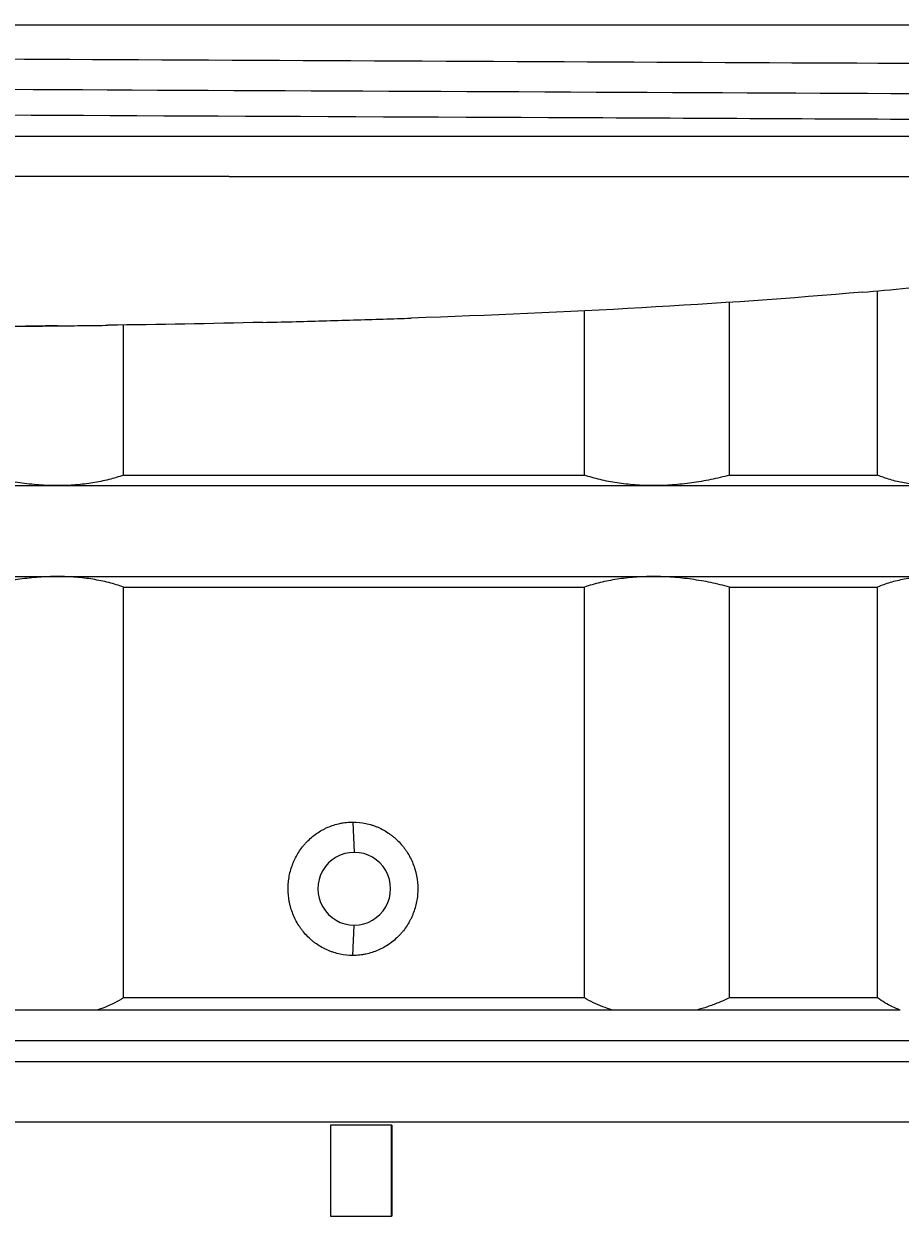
# Model space of a CAD drawing. Header units: millimetres. Extents: x 2789 to 5289, y -3142 to -1142.
# Tile 10 of 21: x 3420 to 3709, y -2202 to -1809. Entities that reach past the tile are written whole.
import ezdxf

# ---------------------------------------------------------------- set-up
doc = ezdxf.new("R2010")
doc.units = ezdxf.units.MM
doc.layers.add('1$6', color=7, linetype='Continuous', true_color=0xffffff)
doc.layers.add('標注線', color=7, linetype='Continuous')
doc.styles.get("Standard").update_dxf_attribs({"font": 'simsun.ttc'})
doc.dimstyles.new('ISO-25', dxfattribs={"dimtxt": 2.5, "dimasz": 40, "dimexe": 30, "dimexo": 0.625, "dimtad": 1, "dimdec": 4, "dimdsep": 46, "dimlunit": 6, "dimtxsty": 'Standard', "dimcen": 2.5, "dimadec": 0, "dimazin": 0, "dimtfac": 1, "dimtdec": 4, "dimtmove": 0, "dimatfit": 3, "dimfxl": 1, "dimtolj": 1, "dimtzin": 0, "dimarcsym": 0})

# ---------------------------------------------------------------- blocks, each defined once
blk = doc.blocks.new('*D48')
at = {"layer": 'Defpoints', "color": 0}
for p in [(3930.77, -1718.66), (3160.7, -1818.35), (3930.77, -1822.65)]:
    blk.add_point(p, dxfattribs=at)
at = {"layer": '標注線', "color": 0, "lineweight": -2}
for p, q in [((3160.7, -1817.73), (3160.7, -1688.66)), ((3930.77, -1822.03), (3930.77, -1688.66)), ((3200.7, -1718.66), (3890.77, -1718.66))]:
    blk.add_line(p, q, dxfattribs=at)
at = {"layer": '標注線', "color": 0}
for points in [[(3200.7, -1711.99), (3200.7, -1725.32), (3160.7, -1718.66)], [(3890.77, -1725.32), (3890.77, -1711.99), (3930.77, -1718.66)]]:
    blk.add_solid(points, dxfattribs=at)
at = {"layer": '標注線', "color": 0, "insert": (3545.74, -1693.03), "char_height": 2.5, "attachment_point": 5}
blk.add_mtext('{{\\H20x;39}}', dxfattribs=at)

msp = doc.modelspace()

# ---------------------------------------------------------------- linework, layer by layer
at = {"lineweight": 18}
for p, q in [((3701.45535, -1957.69093), (3701.45535, -1896.90105)), ((3604.74598, -1957.69093), (3604.74598, -1903.35503)), ((3652.56184, -1957.69093), (3652.56184, -1900.70373)), ((3452.78947, -1957.69093), (3452.78947, -1908.18357)), ((3452.78947, -1957.69093), (3604.74598, -1957.69093)), ((3652.56184, -1957.69093), (3701.45535, -1957.69093)), ((3341.15123, -1961.15503), (3431.02026, -1961.15503)), ((3431.02026, -1961.15503), (3627.52795, -1961.15503)), ((3627.52795, -1961.15503), (3720.77495, -1961.15503)), ((3341.15123, -1991.15503), (3431.02026, -1991.15503)), ((3431.02026, -1991.15503), (3627.52795, -1991.15503)), ((3627.52795, -1991.15503), (3720.77495, -1991.15503)), ((3452.78947, -2130.15503), (3452.78947, -1994.61913)), ((3452.78947, -1994.61913), (3604.74598, -1994.61913)), ((3604.74598, -2130.15503), (3604.74598, -1994.61913)), ((3652.56184, -1994.61913), (3701.45535, -1994.61913)), ((3652.56184, -2130.15503), (3652.56184, -1994.61913)), ((3701.45535, -2130.15503), (3701.45535, -1994.61913)), ((3604.74598, -2130.15503), (3452.78947, -2130.15503)), ((3701.45535, -2130.15503), (3652.56184, -2130.15503)), ((3444.14341, -2134.15503), (3416.85269, -2134.15503)), ((3613.92636, -2134.15503), (3444.14341, -2134.15503)), ((3641.87627, -2134.15503), (3613.92636, -2134.15503)), ((3708.87305, -2134.15503), (3641.87627, -2134.15503)), ((3171.60468, -2144.15503), (3718.0091, -2144.15503)), ((3358.60468, -2151.15503), (3919.60468, -2151.15503)), ((3923.60468, -2171.15503), (3356.60468, -2171.15503)), ((3541.2173, -2172.15503), (3521.07411, -2172.15503)), ((3521.07411, -2172.15503), (3521.07411, -2202.15503)), ((3541.22894, -2172.15503), (3541.2173, -2172.15503)), ((3541.2173, -2202.15503), (3541.2173, -2172.15503)), ((3541.22894, -2172.15503), (3541.22894, -2202.15503)), ((3521.07411, -2202.15503), (3541.2173, -2202.15503)), ((3541.22894, -2202.15503), (3541.2173, -2202.15503))]:
    msp.add_line(p, q, dxfattribs=at)
at = {"lineweight": 13}
for p, q in [((3528.43108, -2072.15503), (3528.87599, -2082.15503)), ((3528.43108, -2116.15503), (3528.87599, -2106.15503))]:
    msp.add_line(p, q, dxfattribs=at)
at = {"lineweight": 18}
for major_axis in [(0, 12), (0, -12)]:
    msp.add_ellipse((3528.87599, -2094.15503), major_axis=major_axis, ratio=0.999009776, start_param=0, end_param=3.141592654, dxfattribs=at)
for points, knots in [([(3431.02026, -1961.15503), (3428.97583, -1961.15503), (3426.91994, -1961.07839), (3422.78631, -1960.77976), (3420.70857, -1960.55774), (3417.57571, -1960.11829), (3416.52871, -1959.95404), (3414.42925, -1959.59007), (3413.37478, -1959.38987), (3410.23227, -1958.7422), (3408.1573, -1958.24667), (3406.10134, -1957.69093)], [0, 0, 0, 0, 0.25, 0.25, 0.5, 0.5, 0.625, 0.625, 0.75, 0.75, 1, 1, 1, 1]), ([(3452.78947, -1957.69093), (3451.24392, -1958.24626), (3449.63044, -1958.73855), (3446.26659, -1959.59393), (3444.51623, -1959.95705), (3441.78381, -1960.39956), (3440.85515, -1960.53001), (3438.96093, -1960.75548), (3437.99328, -1960.85058), (3435.06225, -1961.07844), (3433.06378, -1961.15503), (3431.02026, -1961.15503)], [0, 0, 0, 0, 0.25, 0.25, 0.5, 0.5, 0.625, 0.625, 0.75, 0.75, 1, 1, 1, 1]), ([(3627.52795, -1961.15503), (3625.43414, -1961.15503), (3623.38868, -1961.07839), (3619.38971, -1960.77976), (3617.43621, -1960.55774), (3614.5738, -1960.11829), (3613.631, -1959.95404), (3611.76813, -1959.59007), (3610.84641, -1959.38987), (3608.14064, -1958.7422), (3606.40876, -1958.24667), (3604.74598, -1957.69093)], [0, 0, 0, 0, 0.25, 0.25, 0.5, 0.5, 0.625, 0.625, 0.75, 0.75, 1, 1, 1, 1]), ([(3652.56184, -1957.69093), (3650.53645, -1958.24626), (3648.49336, -1958.73855), (3644.37117, -1959.59393), (3642.29208, -1959.95705), (3639.1451, -1960.39956), (3638.09137, -1960.53001), (3635.97412, -1960.75548), (3634.90839, -1960.85058), (3631.72762, -1961.07844), (3629.62084, -1961.15503), (3627.52795, -1961.15503)], [0, 0, 0, 0, 0.25, 0.25, 0.5, 0.5, 0.625, 0.625, 0.75, 0.75, 1, 1, 1, 1]), ([(3720.77495, -1961.15503), (3718.87213, -1961.15503), (3717.04361, -1961.07839), (3713.52793, -1960.77976), (3711.84079, -1960.55774), (3709.41442, -1960.11829), (3708.62306, -1959.95404), (3707.07533, -1959.59007), (3706.31765, -1959.38987), (3704.1178, -1958.7422), (3702.74263, -1958.24667), (3701.45535, -1957.69093)], [0, 0, 0, 0, 0.25, 0.25, 0.5, 0.5, 0.625, 0.625, 0.75, 0.75, 1, 1, 1, 1]), ([(3431.02026, -1991.15503), (3428.97583, -1991.15503), (3426.91994, -1991.23166), (3422.78631, -1991.5303), (3420.70857, -1991.75232), (3417.57571, -1992.19176), (3416.52871, -1992.35601), (3414.42925, -1992.71999), (3413.37478, -1992.92018), (3410.23227, -1993.56786), (3408.1573, -1994.06339), (3406.10134, -1994.61913)], [0, 0, 0, 0, 0.25, 0.25, 0.5, 0.5, 0.625, 0.625, 0.75, 0.75, 1, 1, 1, 1]), ([(3452.78947, -1994.61913), (3451.24392, -1994.0638), (3449.63044, -1993.57151), (3446.26659, -1992.71612), (3444.51623, -1992.35301), (3441.78381, -1991.91049), (3440.85515, -1991.78005), (3438.96093, -1991.55458), (3437.99328, -1991.45948), (3435.06225, -1991.23162), (3433.06378, -1991.15503), (3431.02026, -1991.15503)], [0, 0, 0, 0, 0.25, 0.25, 0.5, 0.5, 0.625, 0.625, 0.75, 0.75, 1, 1, 1, 1]), ([(3627.52795, -1991.15503), (3625.43414, -1991.15503), (3623.38868, -1991.23166), (3619.38971, -1991.5303), (3617.43621, -1991.75232), (3614.5738, -1992.19176), (3613.631, -1992.35601), (3611.76813, -1992.71999), (3610.84641, -1992.92018), (3608.14064, -1993.56786), (3606.40876, -1994.06339), (3604.74598, -1994.61913)], [0, 0, 0, 0, 0.25, 0.25, 0.5, 0.5, 0.625, 0.625, 0.75, 0.75, 1, 1, 1, 1]), ([(3652.56184, -1994.61913), (3650.53645, -1994.0638), (3648.49336, -1993.57151), (3644.37117, -1992.71612), (3642.29208, -1992.35301), (3639.1451, -1991.91049), (3638.09137, -1991.78005), (3635.97412, -1991.55458), (3634.90839, -1991.45948), (3631.72762, -1991.23162), (3629.62084, -1991.15503), (3627.52795, -1991.15503)], [0, 0, 0, 0, 0.25, 0.25, 0.5, 0.5, 0.625, 0.625, 0.75, 0.75, 1, 1, 1, 1]), ([(3720.77495, -1991.15503), (3718.87213, -1991.15503), (3717.04361, -1991.23166), (3713.52793, -1991.5303), (3711.84079, -1991.75232), (3709.41442, -1992.19176), (3708.62306, -1992.35601), (3707.07533, -1992.71999), (3706.31765, -1992.92018), (3704.1178, -1993.56786), (3702.74263, -1994.06339), (3701.45535, -1994.61913)], [0, 0, 0, 0, 0.25, 0.25, 0.5, 0.5, 0.625, 0.625, 0.75, 0.75, 1, 1, 1, 1]), ([(3528.43108, -2116.15503), (3526.99824, -2116.15503), (3525.58905, -2116.00827), (3523.50941, -2115.57611), (3522.82193, -2115.39645), (3521.79952, -2115.07215), (3521.46161, -2114.95531), (3520.79553, -2114.70588), (3520.46672, -2114.57308), (3518.84341, -2113.86942), (3517.61059, -2113.18068), (3516.15191, -2112.16207), (3515.86358, -2111.9498), (3515.29935, -2111.51217), (3514.47265, -2110.83703), (3513.19049, -2109.62075), (3512.26434, -2108.55288), (3511.60724, -2107.71622), (3511.39447, -2107.43136), (3510.98163, -2106.84953), (3510.7813, -2106.5521), (3509.82181, -2105.05009), (3509.17958, -2103.79051), (3508.39737, -2101.81724), (3508.16704, -2101.14539), (3507.86829, -2100.11598), (3507.77658, -2099.76924), (3507.61066, -2099.07587), (3507.53618, -2098.72831), (3507.20542, -2096.98629), (3507.07293, -2095.57918), (3507.07265, -2093.80338), (3507.08093, -2093.44737), (3507.11449, -2092.73361), (3507.13983, -2092.37563), (3507.24058, -2091.31047), (3507.34075, -2090.60828), (3507.73792, -2088.52485), (3508.13067, -2087.16655), (3508.78751, -2085.50838), (3508.9276, -2085.17804), (3509.22186, -2084.52811), (3509.68501, -2083.56735), (3510.56392, -2082.03559), (3511.38024, -2080.88365), (3512.03581, -2080.04779), (3512.26156, -2079.77386), (3512.72785, -2079.23559), (3512.96911, -2078.97052), (3514.20206, -2077.68139), (3515.27398, -2076.76239), (3517.0082, -2075.54937), (3517.60748, -2075.17281), (3518.53938, -2074.65114), (3518.85647, -2074.484), (3519.49596, -2074.16747), (3519.81847, -2074.01794), (3521.44462, -2073.31321), (3522.78868, -2072.88561), (3524.52323, -2072.52282), (3524.87288, -2072.45893), (3525.57782, -2072.34884), (3525.93353, -2072.30263), (3527.00067, -2072.192), (3527.71461, -2072.15503), (3528.43108, -2072.15503)], [0, 0, 0, 0, 0.0625, 0.0625, 0.09375, 0.09375, 0.109375, 0.109375, 0.125, 0.125, 0.1875, 0.1875, 0.203125, 0.203125, 0.21875, 0.25, 0.28125, 0.28125, 0.296875, 0.296875, 0.3125, 0.3125, 0.375, 0.375, 0.40625, 0.40625, 0.421875, 0.421875, 0.4375, 0.4375, 0.5, 0.5, 0.515625, 0.515625, 0.53125, 0.53125, 0.5625, 0.5625, 0.625, 0.625, 0.640625, 0.640625, 0.65625, 0.6875, 0.71875, 0.71875, 0.734375, 0.734375, 0.75, 0.75, 0.8125, 0.8125, 0.84375, 0.84375, 0.859375, 0.859375, 0.875, 0.875, 0.9375, 0.9375, 0.953125, 0.953125, 0.96875, 0.96875, 1, 1, 1, 1]), ([(3528.43108, -2072.15503), (3529.86392, -2072.15503), (3531.27382, -2072.30179), (3533.35549, -2072.73395), (3534.04381, -2072.91361), (3535.06771, -2073.23791), (3535.40614, -2073.35474), (3536.07335, -2073.60418), (3536.40276, -2073.73697), (3538.02918, -2074.44063), (3539.26495, -2075.12938), (3540.72768, -2076.14799), (3541.01684, -2076.36025), (3541.58274, -2076.79789), (3542.41199, -2077.47303), (3543.69846, -2078.68931), (3544.62805, -2079.75718), (3545.28768, -2080.59384), (3545.50128, -2080.8787), (3545.91578, -2081.46053), (3546.11692, -2081.75796), (3547.08038, -2083.25997), (3547.72548, -2084.51955), (3548.51127, -2086.49282), (3548.74268, -2087.16466), (3549.04285, -2088.19408), (3549.135, -2088.54082), (3549.30171, -2089.23419), (3549.37656, -2089.58174), (3549.70893, -2091.32376), (3549.84209, -2092.73088), (3549.84236, -2094.50668), (3549.83404, -2094.86269), (3549.80032, -2095.57645), (3549.77485, -2095.93443), (3549.67361, -2096.99959), (3549.57294, -2097.70178), (3549.17383, -2099.78521), (3548.7792, -2101.14351), (3548.11934, -2102.80168), (3547.97861, -2103.13201), (3547.68303, -2103.78195), (3547.21782, -2104.74271), (3546.33515, -2106.27447), (3545.51555, -2107.42641), (3544.85746, -2108.26227), (3544.63085, -2108.53619), (3544.16284, -2109.07447), (3543.92071, -2109.33954), (3542.68341, -2110.62866), (3541.60805, -2111.54767), (3539.86901, -2112.76068), (3539.26818, -2113.13724), (3538.33409, -2113.65892), (3538.01628, -2113.82605), (3537.37541, -2114.14259), (3537.05225, -2114.29212), (3535.42298, -2114.99685), (3534.07694, -2115.42445), (3532.34068, -2115.78723), (3531.99072, -2115.85113), (3531.28527, -2115.96122), (3530.92933, -2116.00743), (3529.86166, -2116.11805), (3529.14754, -2116.15503), (3528.43108, -2116.15503)], [0, 0, 0, 0, 0.0625, 0.0625, 0.09375, 0.09375, 0.109375, 0.109375, 0.125, 0.125, 0.1875, 0.1875, 0.203125, 0.203125, 0.21875, 0.25, 0.28125, 0.28125, 0.296875, 0.296875, 0.3125, 0.3125, 0.375, 0.375, 0.40625, 0.40625, 0.421875, 0.421875, 0.4375, 0.4375, 0.5, 0.5, 0.515625, 0.515625, 0.53125, 0.53125, 0.5625, 0.5625, 0.625, 0.625, 0.640625, 0.640625, 0.65625, 0.6875, 0.71875, 0.71875, 0.734375, 0.734375, 0.75, 0.75, 0.8125, 0.8125, 0.84375, 0.84375, 0.859375, 0.859375, 0.875, 0.875, 0.9375, 0.9375, 0.953125, 0.953125, 0.96875, 0.96875, 1, 1, 1, 1])]:
    msp.add_open_spline(points, degree=3, knots=knots, dxfattribs=at)
for points in [[(3452.78947, -2130.15503), (3451.85866, -2130.73431), (3449.96892, -2131.80015), (3447.07484, -2133.12828), (3445.12197, -2133.84022), (3444.14341, -2134.15503)], [(3613.92636, -2134.15503), (3612.89399, -2133.83878), (3610.83075, -2133.12416), (3607.77133, -2131.801), (3605.74757, -2130.73484), (3604.74598, -2130.15503)], [(3652.56184, -2130.15503), (3651.34205, -2130.73431), (3648.91751, -2131.80015), (3645.34632, -2133.12828), (3643.0218, -2133.84022), (3641.87627, -2134.15503)], [(3708.87305, -2134.15503), (3708.00763, -2133.83878), (3706.29721, -2133.12416), (3703.82261, -2131.801), (3702.23075, -2130.73484), (3701.45535, -2130.15503)]]:
    msp.add_open_spline(points, degree=3, dxfattribs=at)
at = {"layer": '1$6', "color": 7, "linetype": 'Continuous', "extrusion": (0.642788, -1e-16, 0.766044)}
for p, q in [((3190.67856, -1809.18375), (3482.87657, -1809.18375)), ((3482.87657, -1809.18375), (3704.4797, -1809.18375)), ((3834.30429, -1846.03069), (3319.56001, -1846.03069)), ((3487.58878, -1859.18375), (3217.81513, -1859.18375)), ((3487.58878, -1859.18375), (3870.742, -1859.18375))]:
    msp.add_line(p, q, dxfattribs=at)
at = {"layer": '1$6', "color": 7, "linetype": 'Continuous'}
for points in [[(3704.43466, -1809.18375), (3758.54433, -1809.18375), (3804.63186, -1809.18375), (3838.73525, -1809.18375)], [(3696.57417, -1897.33013), (3649.04069, -1901.44951), (3599.37724, -1904.10905), (3547.60054, -1905.901)], [(3696.57417, -1897.33013), (3649.04069, -1901.44951), (3599.37724, -1904.10905), (3547.60054, -1905.901)], [(3498.71686, -1907.31533), (3481.5092, -1907.72049), (3464.4029, -1908.0299), (3447.63183, -1908.25544)], [(3498.71686, -1907.31533), (3481.5092, -1907.72049), (3464.4029, -1908.0299), (3447.63183, -1908.25544)], [(3401.15441, -1908.68181), (3407.57733, -1908.64991), (3414.18897, -1908.60542), (3420.48261, -1908.55226)], [(3431.07645, -1908.45257), (3427.53109, -1908.48936), (3423.99979, -1908.52255), (3420.48261, -1908.55226)]]:
    msp.add_open_spline(points, degree=3, dxfattribs=at)
for points, knots in [([(3398.39118, -1820.34009), (3474.77473, -1820.70314), (3564.22261, -1821.11071), (3723.1938, -1821.86374), (3794.84937, -1822.22704), (3875.13682, -1822.9442), (3893.81741, -1823.21599), (3893.80263, -1823.51599)], [0, 0, 0, 0, 0.358404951, 0.358404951, 0.716809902, 0.716809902, 1, 1, 1, 1]), ([(3319.5601, -1829.90378), (3389.98655, -1830.32238), (3483.23557, -1830.73585), (3665.95163, -1831.5703), (3753.85646, -1831.9912), (3864.15744, -1832.77271), (3893.81339, -1833.14748), (3893.81117, -1833.52102)], [0, 0, 0, 0, 0.345598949, 0.345598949, 0.691197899, 0.691197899, 1, 1, 1, 1]), ([(3834.31061, -1841.12388), (3806.9455, -1840.91456), (3771.09185, -1840.66688), (3688.04619, -1840.249), (3640.84245, -1840.00201), (3496.96221, -1839.37812), (3394.64972, -1838.91002), (3319.55999, -1838.46371)], [0, 0, 0, 0, 0.25, 0.25, 0.5, 0.5, 1, 1, 1, 1]), ([(3696.57417, -1897.33013), (3700.83079, -1896.96124), (3706.04323, -1896.49557), (3717.50424, -1895.41188), (3723.90985, -1894.77818), (3730.46042, -1894.08939), (3733.70839, -1893.74787), (3737.02397, -1893.38971), (3740.33938, -1893.02118)], [0, 0, 0, 0, 0.4015748, 0.4015748, 0.803058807, 0.803058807, 0.803058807, 1, 1, 1, 1]), ([(3696.57417, -1897.33013), (3700.83079, -1896.96124), (3706.04323, -1896.49557), (3717.50424, -1895.41188), (3723.90985, -1894.77818), (3730.46042, -1894.08939), (3733.70839, -1893.74787), (3737.02397, -1893.38971), (3740.33938, -1893.02118)], [0, 0, 0, 0, 0.4015748, 0.4015748, 0.803058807, 0.803058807, 0.803058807, 1, 1, 1, 1]), ([(3498.71686, -1907.31533), (3504.99954, -1907.1674), (3511.77911, -1906.99463), (3525.20854, -1906.62109), (3532.04358, -1906.41507), (3538.43333, -1906.20807), (3541.58433, -1906.10599), (3544.66103, -1906.00274), (3547.60054, -1905.901)], [0, 0, 0, 0, 0.401964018, 0.401964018, 0.803920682, 0.803920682, 0.803920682, 1, 1, 1, 1]), ([(3498.71686, -1907.31533), (3504.99954, -1907.1674), (3511.77911, -1906.99463), (3525.20854, -1906.62109), (3532.04358, -1906.41507), (3538.43333, -1906.20807), (3541.58433, -1906.10599), (3544.66103, -1906.00274), (3547.60054, -1905.901)], [0, 0, 0, 0, 0.401964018, 0.401964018, 0.803920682, 0.803920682, 0.803920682, 1, 1, 1, 1]), ([(3401.15441, -1908.68181), (3407.83628, -1908.64862), (3414.72606, -1908.60174), (3427.78027, -1908.48966), (3434.12473, -1908.42302), (3439.76129, -1908.3555), (3442.54369, -1908.32216), (3445.18525, -1908.28834), (3447.63183, -1908.25544)], [0, 0, 0, 0, 0.401880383, 0.401880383, 0.803759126, 0.803759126, 0.803759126, 1, 1, 1, 1]), ([(3431.07645, -1908.45257), (3434.08919, -1908.4213), (3437.0037, -1908.38853), (3442.54369, -1908.32216), (3445.18525, -1908.28834), (3447.63183, -1908.25544)], [0, 0, 0, 0, 0.499537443, 0.499537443, 1, 1, 1, 1])]:
    msp.add_open_spline(points, degree=3, knots=knots, dxfattribs=at)

# ---------------------------------------------------------------- dimensions: what is measured, and where the dimension line sits
at = {"layer": '標注線'}
dim = msp.add_linear_dim(base=(3930.77342, -1718.65586), p1=(3160.70029, -1818.35276), p2=(3930.77342, -1822.65162), text='{{\\H20x;39}}', dimstyle='ISO-25', override={"dimdec": 1, "dimdsep": 44, "dimlunit": 2, "dimtdec": 1, "dimtolj": 0, "dimtzin": 8}, dxfattribs=at)
dim.commit()
dim.dimension.update_dxf_attribs({"geometry": '*D48', "text_midpoint": (3545.73685, -1693.03086)})

doc.saveas('drawing.dxf')
